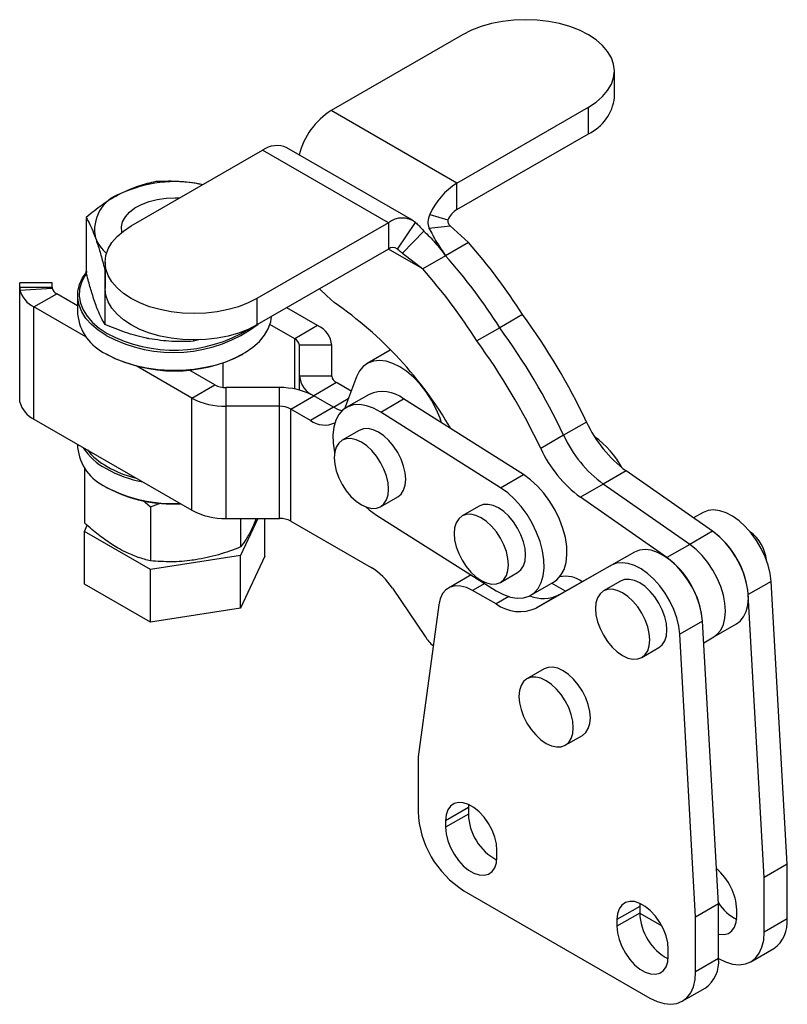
# Model space of a CAD drawing. Extents: x 16 to 201, y 40 to 142.
# Tile 4 of 4: x 153 to 201, y 79 to 140. Entities that reach past the tile are written whole.
import ezdxf

# ---------------------------------------------------------------- set-up
doc = ezdxf.new("R2010")
doc.units = 0
doc.header["$LTSCALE"] = 0.5
doc.layers.get('0').update_dxf_attribs({"linetype": 'CONTINUOUS'})

msp = doc.modelspace()

# ---------------------------------------------------------------- linework, layer by layer
at = {"color": 7, "linetype": 'CONTINUOUS'}
for p, q in [((180.82919, 139.35098), (172.70009, 134.65815)), ((190.21827, 135.47277), (190.21827, 137.10586)), ((180.47826, 130.1679), (188.60736, 134.86073)), ((188.60736, 133.22765), (188.60736, 134.86073)), ((180.47826, 130.1679), (172.70009, 134.65815)), ((180.47826, 128.53482), (188.60736, 133.22765)), ((177.7355, 127.8672), (169.95733, 132.35745)), ((160.32835, 127.51609), (168.45745, 132.20892)), ((176.23562, 127.71868), (168.45745, 132.20892)), ((164.74895, 130.06805), (164.58565, 130.10112)), ((164.7372, 130.06127), (164.58565, 130.10112)), ((180.47826, 128.53482), (180.47826, 130.1679)), ((157.53222, 128.04526), (157.53222, 124.69186)), ((178.79291, 128.23297), (179.91648, 127.88985)), ((176.23562, 127.71868), (168.10652, 123.02585)), ((176.23562, 127.71868), (176.23562, 126.0856)), ((176.79741, 126.08924), (177.92097, 127.72961)), ((178.74871, 127.38967), (180.05556, 127.51995)), ((180.05556, 127.51995), (181.18784, 126.49225)), ((177.11977, 125.82515), (178.42662, 127.20373)), ((181.18784, 126.49225), (179.77362, 125.67584)), ((176.23562, 126.0856), (168.10652, 121.39277)), ((177.11977, 125.82515), (178.35941, 124.85943)), ((179.77362, 125.67584), (178.35941, 124.85943)), ((158.71743, 125.27097), (158.71743, 123.63789)), ((158.69924, 124.78109), (158.69924, 121.42769)), ((155.42959, 123.99037), (153.42959, 123.99037)), ((153.42959, 116.79787), (153.42959, 123.72418)), ((153.42959, 123.72418), (153.44574, 123.55186)), ((153.42959, 123.72418), (155.42959, 123.72418)), ((155.42959, 123.72418), (155.43497, 123.6715)), ((153.44574, 123.55186), (155.43497, 123.6715)), ((154.30827, 122.50671), (155.72248, 123.32312)), ((157.01252, 122.5784), (155.72248, 123.32312)), ((157.01252, 123.19691), (157.01252, 122.05375)), ((157.52959, 120.64709), (154.30827, 122.50671)), ((154.30827, 115.56611), (154.30827, 122.50671)), ((168.10652, 123.02585), (168.10652, 121.39277)), ((171.85843, 121.35571), (169.95038, 122.4572)), ((184.53836, 122.03567), (183.12414, 121.21926)), ((170.44422, 120.5393), (168.91239, 121.4236)), ((171.85843, 121.35571), (170.44422, 120.5393)), ((183.12414, 121.21926), (181.70993, 120.40285)), ((164.60067, 120.48829), (164.17953, 120.37904)), ((164.17953, 120.46288), (164.17953, 120.37904)), ((170.73711, 118.23015), (170.73711, 120.1311)), ((172.73711, 120.1311), (170.73711, 120.1311)), ((172.73711, 118.23015), (172.73711, 120.1311)), ((158.76919, 119.60493), (158.83991, 119.56409)), ((167.18513, 119.56409), (167.25585, 119.60493)), ((176.34392, 119.82384), (174.92971, 119.00743)), ((176.38273, 119.84624), (176.34392, 119.82384)), ((176.38328, 119.84568), (176.34392, 119.82384)), ((164.08025, 116.86546), (160.6334, 118.85529)), ((166.01252, 117.5232), (166.01252, 119.03927)), ((165.49447, 117.68187), (163.89622, 118.60452)), ((172.73711, 118.23015), (170.73711, 118.23015)), ((170.73711, 117.35723), (170.73711, 118.23015)), ((164.08025, 116.86546), (165.49447, 117.68187)), ((173.03, 117.82195), (171.61579, 117.00554)), ((173.93201, 117.30123), (173.03, 117.82195)), ((174.26831, 118.18583), (173.51482, 116.20384)), ((169.49447, 117.51279), (166.20157, 117.51279)), ((166.20158, 116.35821), (166.20157, 117.51279)), ((169.49447, 116.35821), (169.49447, 117.51279)), ((170.20157, 116.18913), (171.61579, 117.00554)), ((172.83724, 116.30041), (171.61579, 117.00554)), ((175.04106, 117.0926), (173.62684, 116.2762)), ((153.44574, 116.61126), (153.42959, 116.79787)), ((164.08025, 109.92487), (164.08025, 116.86546)), ((175.7599, 115.99763), (177.17412, 116.81404)), ((184.5905, 112.12883), (177.17412, 116.81404)), ((169.49447, 116.35821), (166.20158, 116.35821)), ((166.20158, 109.41762), (166.20158, 116.35821)), ((169.49447, 109.41762), (169.49447, 116.35821)), ((170.20157, 109.24853), (170.20157, 116.18913)), ((171.42303, 115.484), (170.20157, 116.18913)), ((172.83724, 116.30041), (171.42303, 115.484)), ((183.17628, 111.31242), (175.7599, 115.99763)), ((154.30827, 115.56611), (164.08025, 109.92487)), ((188.49079, 115.38251), (187.07657, 114.5661)), ((174.43928, 114.86887), (173.37862, 114.25656)), ((187.07657, 114.5661), (185.66236, 113.74969)), ((157.01252, 114.00498), (157.01252, 113.80669)), ((157.43575, 112.49775), (157.43575, 109.14435)), ((183.17628, 111.31242), (184.5905, 112.12883)), ((190.94453, 112.36128), (189.53032, 111.54487)), ((196.2884, 108.6254), (190.94453, 112.36128)), ((189.53032, 111.54487), (188.11611, 110.72846)), ((194.87419, 107.80899), (189.53032, 111.54487)), ((158.76919, 111.35786), (158.83991, 111.31702)), ((161.05449, 110.53961), (161.51823, 110.14098)), ((161.51823, 110.14098), (162.18467, 110.37313)), ((175.75343, 110.14283), (176.81409, 110.75513)), ((193.45998, 106.99259), (188.11611, 110.72846)), ((161.51823, 110.14098), (161.51823, 106.78758)), ((181.85566, 110.18366), (180.795, 109.57135)), ((195.69983, 109.78456), (195.10999, 109.44923)), ((166.20158, 109.41762), (169.49447, 109.41762)), ((167.095, 109.41762), (167.095, 107.65022)), ((168.1604, 109.41762), (167.095, 107.12226)), ((168.05826, 109.41762), (167.84215, 108.89527)), ((168.5893, 107.0755), (168.5893, 109.41762)), ((170.20157, 109.24853), (175.17614, 106.37678)), ((175.49346, 109.62637), (182.90984, 104.94116)), ((157.43575, 108.61639), (157.60969, 108.99114)), ((161.51823, 106.25962), (157.43575, 108.61639)), ((157.43575, 105.35023), (157.43575, 108.61639)), ((196.2884, 108.6254), (194.87419, 107.80899)), ((191.45719, 107.33534), (186.80096, 104.68822)), ((191.45719, 107.33534), (190.04298, 106.51893)), ((194.87419, 107.80899), (193.45998, 106.99259)), ((167.095, 107.12226), (161.51823, 106.25962)), ((167.095, 103.85609), (167.095, 107.12226)), ((168.5893, 107.0755), (167.095, 103.85609)), ((161.51823, 102.99346), (161.51823, 106.25962)), ((183.16981, 105.45762), (184.23047, 106.06992)), ((190.04298, 106.51893), (185.38674, 103.87181)), ((181.35616, 105.92268), (179.94789, 105.1097)), ((185.0429, 104.66259), (186.45711, 105.479)), ((190.59824, 105.5405), (189.53758, 104.92819)), ((199.91227, 105.51637), (198.49805, 104.69997)), ((200.90105, 88.01418), (199.91227, 105.51637)), ((161.51823, 102.99346), (157.43575, 105.35023)), ((176.48091, 105.10538), (178.51348, 102.10104)), ((182.89651, 104.12483), (181.44777, 104.96117)), ((187.19217, 104.91063), (186.33236, 105.40699)), ((186.80096, 104.68822), (185.38674, 103.87181)), ((199.48683, 87.19778), (198.49805, 104.69997)), ((167.095, 103.85609), (161.51823, 102.99346)), ((179.3484, 104.07501), (178.0739, 94.66075)), ((195.66962, 103.06715), (194.25541, 102.25074)), ((196.65841, 85.56496), (195.66962, 103.06715)), ((196.36443, 102.08557), (197.77864, 102.90198)), ((195.24419, 84.74855), (194.25541, 102.25074)), ((195.74527, 101.72814), (196.36443, 102.08557)), ((191.91238, 100.81446), (192.97304, 101.42677)), ((185.86624, 100.10681), (184.80558, 99.49451)), ((187.18039, 95.38078), (188.24105, 95.99308)), ((178.0739, 94.66075), (178.0739, 91.28027)), ((181.18399, 91.52594), (179.76977, 90.70953)), ((181.1929, 91.71494), (181.18399, 91.52594)), ((181.18399, 91.52594), (181.18399, 91.11767)), ((181.18399, 91.11767), (179.76977, 90.30126)), ((179.76977, 90.70953), (179.76977, 90.30126)), ((182.95176, 88.46435), (182.95176, 88.87262)), ((200.90105, 88.01418), (199.48683, 87.19778)), ((200.90105, 84.63371), (200.90105, 88.01418)), ((199.48683, 83.8173), (199.48683, 87.19778)), ((180.90232, 86.38129), (192.41576, 79.73472)), ((191.7847, 85.40628), (190.37048, 84.58988)), ((191.7936, 85.59529), (191.7847, 85.40628)), ((191.7847, 85.40628), (191.7847, 84.99801)), ((196.65841, 85.56496), (195.24419, 84.74855)), ((196.65841, 82.18448), (196.65841, 85.56496)), ((191.7847, 84.99801), (190.37048, 84.18161)), ((191.7847, 84.99748), (193.14794, 84.2105)), ((195.24419, 81.36807), (195.24419, 84.74855)), ((197.7951, 84.79391), (197.7951, 85.20218)), ((190.37048, 84.58988), (190.37048, 84.18161)), ((200.90105, 84.63371), (199.48683, 83.8173)), ((193.55246, 82.34469), (193.55246, 82.75296)), ((198.65824, 81.98592), (200.07246, 82.80233)), ((196.65841, 82.18448), (195.24419, 81.36807)), ((194.4156, 79.53669), (195.82982, 80.3531))]:
    msp.add_line(p, q, dxfattribs=at)
at = {"color": 8, "linetype": 'CONTINUOUS'}
for p, q in [((178.35941, 124.85943), (176.23551, 126.08553)), ((170.44422, 117.42371), (170.44422, 120.5393)), ((172.83724, 116.30041), (173.75238, 116.8287)), ((195.69983, 109.78456), (195.11404, 109.44639)), ((182.19518, 105.39264), (181.44777, 104.96117)), ((183.67965, 104.57693), (182.89651, 104.12483))]:
    msp.add_line(p, q, dxfattribs=at)
at = {"color": 7, "linetype": 'CONTINUOUS', "flags": 128}
for points in [[(188.60736, 134.86073), (189.08172, 135.17299), (189.48141, 135.51831), (189.79961, 135.8908), (190.03087, 136.28408), (190.17122, 136.69143), (190.21827, 137.10586), (190.17122, 137.52029), (190.03087, 137.92763), (189.79961, 138.32091), (189.48141, 138.6934), (189.08172, 139.03872), (188.60736, 139.35098), (188.06646, 139.62482), (187.46827, 139.85556), (186.82303, 140.03925), (186.14178, 140.17275), (185.43617, 140.25378), (184.71828, 140.28094), (184.00038, 140.25378), (183.29477, 140.17275), (182.61352, 140.03925), (181.96827, 139.85556), (181.37009, 139.62482), (180.82919, 139.35098)], [(159.74386, 127.11803), (159.73998, 127.1361), (159.72113, 127.45862), (159.79697, 127.77833), (159.96532, 128.08605), (160.22133, 128.37291), (160.55764, 128.63068), (160.96457, 128.85192), (161.43041, 129.03028), (161.94177, 129.16063), (162.48394, 129.23921), (163.04131, 129.26377), (163.33959, 129.25445)], [(168.10652, 123.02585), (167.56562, 122.75201), (166.96743, 122.52127), (166.32219, 122.33758), (165.64094, 122.20408), (164.93533, 122.12305), (164.21743, 122.09589), (163.49954, 122.12305), (162.79393, 122.20408), (162.11268, 122.33758), (161.46743, 122.52127), (160.86925, 122.75201), (160.32835, 123.02585), (159.85399, 123.33811), (159.45429, 123.68343), (159.1361, 124.05592), (158.90484, 124.4492), (158.76449, 124.85654), (158.71743, 125.27097), (158.76449, 125.6854), (158.90484, 126.09274), (159.1361, 126.48602), (159.45429, 126.85851), (159.85399, 127.20384), (160.32835, 127.51609)], [(158.76988, 120.74768), (158.28067, 121.06723), (157.86318, 121.41906), (157.52376, 121.79784), (157.26754, 122.19783), (157.0984, 122.61296), (157.01892, 123.03694), (157.0303, 123.46335), (157.13236, 123.88572), (157.32356, 124.29765), (157.60099, 124.6929), (157.60551, 124.69833)], [(157.53446, 124.54345), (157.46132, 124.4323), (157.25461, 124.02156), (157.1387, 123.5991), (157.11543, 123.17158), (157.18516, 122.74575), (157.34679, 122.32832), (157.59777, 121.92588), (157.93414, 121.54477), (158.35061, 121.191), (158.84059, 120.87016)], [(153.42959, 123.72418), (153.42959, 123.87775), (153.42959, 123.96715), (153.42959, 123.99037)], [(155.42959, 123.72418), (155.42959, 123.87775), (155.42959, 123.96715), (155.42959, 123.99037)], [(168.10652, 121.39277), (167.56562, 121.11893), (166.96743, 120.88819), (166.32219, 120.7045), (165.64094, 120.571), (164.93533, 120.48997), (164.21743, 120.46281), (163.49954, 120.48997), (162.79393, 120.571), (162.11268, 120.7045), (161.46743, 120.88819), (160.86925, 121.11893), (160.32835, 121.39277), (159.85399, 121.70502), (159.45429, 122.05035), (159.1361, 122.42284), (158.90484, 122.81612), (158.76449, 123.22346), (158.71743, 123.63789)], [(171.98279, 123.63049), (172.42264, 123.19713), (172.88259, 122.78292)], [(158.76988, 119.60453), (159.32341, 119.32211), (159.93286, 119.0811), (160.589, 118.88516), (161.28187, 118.73724), (162.00098, 118.63961), (162.73542, 118.59372), (163.47406, 118.60029), (164.20571, 118.65921), (164.91927, 118.76958), (165.60392, 118.92974), (166.2493, 119.13726), (166.8456, 119.38899), (167.3838, 119.68111), (167.85574, 120.00921), (168.25425, 120.36829), (168.57331, 120.75292), (168.80808, 121.15727), (168.95498, 121.57522), (169.00756, 121.91293)], [(179.53036, 115.32551), (179.43041, 115.62525), (179.19814, 116.18426), (178.91218, 116.72809), (178.57929, 117.24388), (178.20735, 117.71942), (177.80517, 118.14345), (177.38227, 118.50593), (176.94865, 118.79829), (176.51457, 119.01361), (176.09032, 119.14679), (175.68594, 119.19467), (175.31098, 119.15612), (174.97434, 119.03207), (174.68398, 118.82543), (174.44676, 118.54111), (174.26831, 118.18583)], [(175.7599, 115.99763), (175.31629, 116.23762), (174.88032, 116.39326), (174.46273, 116.46072), (174.0738, 116.43833), (173.7231, 116.32666), (173.41928, 116.12843), (173.16981, 115.84855), (172.98084, 115.4939), (172.85702, 115.07321), (172.80139, 114.59684), (172.81534, 114.07652), (172.89851, 113.52507), (172.90939, 113.47412)], [(173.36002, 116.07416), (173.16087, 116.14226), (172.83724, 116.30041)], [(173.36002, 116.07416), (173.16087, 116.14226), (172.83724, 116.30041)], [(176.81409, 110.75513), (176.81414, 110.75516), (177.023, 110.92845), (177.1782, 111.17413), (177.27378, 111.48274), (177.30606, 111.84244), (177.2738, 112.2394), (177.17825, 112.65836), (177.02307, 113.08323), (176.81423, 113.49767), (176.55975, 113.88577), (176.26941, 114.2326), (175.95437, 114.52483), (175.62675, 114.75125), (175.29911, 114.90314), (174.98407, 114.97466), (174.69372, 114.96308), (174.43928, 114.86887)], [(174.56596, 110.26045), (174.89359, 110.10856), (175.20863, 110.03703), (175.49898, 110.04861), (175.75348, 110.14286), (175.96234, 110.31615), (176.11754, 110.56182), (176.21312, 110.87044), (176.2454, 111.23014), (176.21314, 111.62709), (176.11759, 112.04606), (175.96241, 112.47092), (175.75357, 112.88537), (175.49909, 113.27346), (175.20875, 113.62029), (174.89371, 113.91253), (174.56609, 114.13894), (174.23845, 114.29083), (173.92341, 114.36236), (173.63306, 114.35078), (173.37857, 114.25653), (173.1697, 114.08324), (173.0145, 113.83757), (172.91892, 113.52895), (172.88664, 113.16925), (172.9189, 112.77229), (173.01445, 112.35333), (173.16964, 111.92846), (173.37848, 111.51402), (173.63296, 111.12592), (173.92329, 110.7791), (174.23833, 110.48686), (174.56596, 110.26045)], [(186.45711, 105.479), (186.66468, 105.62676), (186.91415, 105.90665), (187.10312, 106.2613), (187.22694, 106.68199), (187.28257, 107.15836), (187.26862, 107.67867), (187.18545, 108.23013), (187.03511, 108.79914), (186.82129, 109.3717), (186.54926, 109.93371), (186.22572, 110.47132), (185.85863, 110.97132), (185.45704, 111.42137), (185.03083, 111.8104), (184.5905, 112.12883)], [(182.90984, 104.94116), (183.35346, 104.70117), (183.78943, 104.54553), (184.20702, 104.47807), (184.59595, 104.50046), (184.94664, 104.61213), (185.25046, 104.81036), (185.49993, 105.09024), (185.6889, 105.44489), (185.81273, 105.86558), (185.86835, 106.34195), (185.85441, 106.86227), (185.77124, 107.41372), (185.62089, 107.98273), (185.40707, 108.55529), (185.13504, 109.1173), (184.8115, 109.65492), (184.44442, 110.15491), (184.04283, 110.60496), (183.61662, 110.99399), (183.17628, 111.31242)], [(184.23047, 106.06992), (184.23049, 106.06994), (184.43936, 106.24322), (184.59457, 106.48888), (184.69015, 106.79749), (184.72244, 107.15718), (184.69019, 107.55414), (184.59465, 107.9731), (184.43947, 108.39797), (184.23064, 108.81241), (183.97616, 109.20051), (183.68583, 109.54735), (183.3708, 109.83959), (183.04317, 110.06601), (182.71554, 110.21791), (182.40049, 110.28945), (182.11014, 110.27788), (181.85566, 110.18366)], [(174.84119, 110.12777), (175.05313, 109.9448), (175.49346, 109.62637)], [(181.9823, 105.57526), (182.30993, 105.42336), (182.62498, 105.35182), (182.91533, 105.36339), (183.16983, 105.45763), (183.3787, 105.63091), (183.53391, 105.87658), (183.62949, 106.18519), (183.66178, 106.54488), (183.62953, 106.94183), (183.53399, 107.36079), (183.37881, 107.78566), (183.16998, 108.20011), (182.9155, 108.58821), (182.62517, 108.93504), (182.31014, 109.22729), (181.98251, 109.45371), (181.65488, 109.60561), (181.33983, 109.67715), (181.04948, 109.66557), (180.79498, 109.57134), (180.58611, 109.39806), (180.4309, 109.15239), (180.33531, 108.84378), (180.30302, 108.48409), (180.33527, 108.08714), (180.43082, 107.66817), (180.58599, 107.24331), (180.79483, 106.82886), (181.0493, 106.44076), (181.33964, 106.09393), (181.65467, 105.80168), (181.9823, 105.57526)], [(199.91227, 105.51637), (199.85239, 106.0117), (199.72848, 106.52664), (199.54382, 107.04751), (199.30333, 107.56045), (199.01339, 108.05185), (198.68171, 108.50863), (198.3171, 108.91865), (197.92927, 109.27103), (197.52851, 109.55638), (197.12547, 109.76714), (196.73088, 109.89768), (196.35521, 109.94456), (196.00846, 109.90652), (195.69983, 109.78456)], [(197.77864, 102.90198), (197.99492, 103.0624), (198.21273, 103.32799), (198.37267, 103.66262), (198.47051, 104.0574), (198.50366, 104.50188), (198.47123, 104.98428), (198.37409, 105.49183), (198.21481, 106.01107), (197.99761, 106.52824), (197.72824, 107.02965), (197.41384, 107.502), (197.06275, 107.93279), (196.68426, 108.31059), (196.2884, 108.6254)], [(195.66962, 103.06715), (195.60975, 103.56248), (195.48584, 104.07742), (195.30118, 104.59828), (195.06069, 105.11123), (194.77075, 105.60262), (194.43907, 106.0594), (194.07446, 106.46943), (193.68663, 106.8218), (193.28587, 107.10716), (192.88283, 107.31791), (192.48824, 107.44846), (192.11257, 107.49534), (191.76582, 107.45729), (191.45719, 107.33534)], [(196.36443, 102.08557), (196.58071, 102.24599), (196.79851, 102.51159), (196.95846, 102.84621), (197.0563, 103.24099), (197.08945, 103.68547), (197.05702, 104.16788), (196.95988, 104.67542), (196.80059, 105.19466), (196.58339, 105.71183), (196.31402, 106.21324), (195.99963, 106.68559), (195.64853, 107.11638), (195.27005, 107.49418), (194.87419, 107.80899)], [(196.36443, 102.08557), (196.58071, 102.24599), (196.79851, 102.51159), (196.95846, 102.84621), (197.0563, 103.24099), (197.08945, 103.68547), (197.05702, 104.16788), (196.95988, 104.67542), (196.80059, 105.19466), (196.58339, 105.71183), (196.31402, 106.21324), (195.99963, 106.68559), (195.64853, 107.11638), (195.27005, 107.49418), (194.87419, 107.80899)], [(194.25541, 102.25074), (194.19554, 102.74607), (194.07163, 103.26101), (193.88697, 103.78188), (193.64647, 104.29482), (193.35653, 104.78622), (193.02485, 105.243), (192.66025, 105.65302), (192.27241, 106.00539), (191.87165, 106.29075), (191.46862, 106.5015), (191.07403, 106.63205), (190.69836, 106.67893), (190.3516, 106.64088), (190.04298, 106.51893)], [(192.97304, 101.42677), (192.97314, 101.42682), (193.18199, 101.60013), (193.33718, 101.84581), (193.43275, 102.15444), (193.46502, 102.51415), (193.43275, 102.91111), (193.33718, 103.33008), (193.18199, 103.75494), (192.97314, 104.16938), (192.71865, 104.55747), (192.42831, 104.90429), (192.11327, 105.19652), (191.78564, 105.42292), (191.45801, 105.57479), (191.14297, 105.6463), (190.85263, 105.63471), (190.59824, 105.5405)], [(181.44777, 104.96117), (181.07143, 105.13957), (180.70703, 105.23459), (180.36614, 105.24323), (180.05956, 105.16521), (179.79701, 105.003), (179.58684, 104.76175), (179.4357, 104.44911), (179.3484, 104.07501)], [(190.72498, 100.93204), (191.05261, 100.78017), (191.36765, 100.70866), (191.65799, 100.72025), (191.91248, 100.81452), (192.12133, 100.98782), (192.27652, 101.23351), (192.37209, 101.54213), (192.40436, 101.90184), (192.37209, 102.29881), (192.27652, 102.71777), (192.12133, 103.14264), (191.91248, 103.55708), (191.65799, 103.94517), (191.36765, 104.29199), (191.05261, 104.58421), (190.72498, 104.81061), (190.39735, 104.96249), (190.08231, 105.034), (189.79197, 105.0224), (189.53748, 104.92814), (189.32863, 104.75483), (189.17344, 104.50915), (189.07787, 104.20052), (189.0456, 103.84081), (189.07787, 103.44385), (189.17344, 103.02488), (189.32863, 102.60002), (189.53748, 102.18557), (189.79197, 101.79749), (190.08231, 101.45067), (190.39735, 101.15844), (190.72498, 100.93204)], [(188.24105, 95.99308), (188.24114, 95.99314), (188.45, 96.16644), (188.60519, 96.41213), (188.70075, 96.72075), (188.73302, 97.08046), (188.70075, 97.47743), (188.60519, 97.89639), (188.45, 98.32126), (188.24114, 98.7357), (187.98666, 99.12379), (187.69632, 99.47061), (187.38128, 99.76283), (187.05364, 99.98923), (186.72601, 100.14111), (186.41097, 100.21262), (186.12063, 100.20102), (185.86624, 100.10681)], [(185.99298, 95.49836), (186.32062, 95.34648), (186.63566, 95.27497), (186.926, 95.28657), (187.18048, 95.38083), (187.38934, 95.55414), (187.54453, 95.79982), (187.64009, 96.10845), (187.67236, 96.46816), (187.64009, 96.86512), (187.54453, 97.28409), (187.38934, 97.70895), (187.18048, 98.12339), (186.926, 98.51148), (186.63566, 98.8583), (186.32062, 99.15053), (185.99298, 99.37693), (185.66535, 99.5288), (185.35031, 99.60031), (185.05997, 99.58871), (184.80548, 99.49445), (184.59663, 99.32115), (184.44144, 99.07546), (184.34587, 98.76683), (184.31361, 98.40713), (184.34587, 98.01016), (184.44144, 97.5912), (184.59663, 97.16633), (184.80548, 96.75189), (185.05997, 96.3638), (185.35031, 96.01698), (185.66535, 95.72476), (185.99298, 95.49836)], [(182.95176, 88.87262), (182.91699, 89.27466), (182.81421, 89.69928), (182.6479, 90.12791), (182.42535, 90.54182), (182.15626, 90.92292), (181.85241, 91.25455), (181.52707, 91.52222), (181.19446, 91.71423), (180.86912, 91.82219), (180.56527, 91.84138), (180.29619, 91.77096), (180.07363, 91.61401), (179.90732, 91.37739), (179.80454, 91.07144), (179.76977, 90.70953)], [(179.76977, 90.30126), (179.80454, 89.89921), (179.90732, 89.47459), (180.07363, 89.04596), (180.29619, 88.63206), (180.56527, 88.25096), (180.86912, 87.91933), (181.19446, 87.65166), (181.52707, 87.45965), (181.85241, 87.35169), (182.15626, 87.3325), (182.42535, 87.40292), (182.6479, 87.55987), (182.81421, 87.79649), (182.91699, 88.10244), (182.95176, 88.46435)], [(193.55246, 82.75296), (193.5177, 83.15501), (193.41491, 83.57962), (193.24861, 84.00826), (193.02605, 84.42217), (192.75697, 84.80326), (192.45312, 85.13489), (192.12778, 85.40256), (191.79517, 85.59457), (191.46983, 85.70253), (191.16598, 85.72172), (190.89689, 85.6513), (190.67433, 85.49435), (190.50803, 85.25773), (190.40525, 84.95178), (190.37048, 84.58988)], [(196.65841, 83.68939), (196.69576, 83.68125), (196.99961, 83.66206), (197.26869, 83.73248), (197.49125, 83.88943), (197.65756, 84.12605), (197.76034, 84.432), (197.7951, 84.79391)], [(190.37048, 84.18161), (190.40525, 83.77956), (190.50803, 83.35494), (190.67433, 82.92631), (190.89689, 82.5124), (191.16598, 82.1313), (191.46983, 81.79967), (191.79517, 81.532), (192.12778, 81.33999), (192.45312, 81.23203), (192.75697, 81.21284), (193.02605, 81.28326), (193.24861, 81.44021), (193.41491, 81.67683), (193.5177, 81.98278), (193.55246, 82.34469)], [(196.65841, 82.18395), (197.10087, 81.96873), (197.53244, 81.83924), (197.94248, 81.79866), (198.32091, 81.84799), (198.65841, 81.98601), (198.94665, 82.20933), (199.17855, 82.51246), (199.3484, 82.88791), (199.45201, 83.32646), (199.48683, 83.8173)], [(192.41576, 79.73472), (192.85823, 79.51951), (193.2898, 79.39001), (193.69984, 79.34943), (194.07827, 79.39876), (194.41576, 79.53679), (194.70401, 79.76011), (194.93591, 80.06323), (195.10576, 80.43869), (195.20937, 80.87723), (195.24419, 81.36807)]]:
    msp.add_lwpolyline(points, dxfattribs=at)
at = {"color": 7, "linetype": 'CONTINUOUS'}
for centre, radius, start, end in [((187.45389, 135.75577), 2.77883, 294.5250959, 354.154811), ((175.18974, 130.76179), 4.62385, 122.5773022, 165.4822157), ((169.33599, 130.98444), 1.50705, 65.6515826, 125.6588771), ((163.0231, 122.37462), 7.88291, 78.5670999, 115.022236), ((182.87928, 126.37513), 4.48887, 122.3359288, 155.5514139), ((160.40217, 127.28657), 2.34235, 107.7295019, 192.5443597), ((177.08551, 126.61273), 1.39478, 53.2022672, 127.5412575), ((181.2786, 127.27057), 1.49629, 122.335873, 155.551423), ((160.40406, 127.66318), 2.45364, 201.1514598, 229.0823805), ((176.51892, 125.71695), 0.46493, 53.202287, 127.5413459), ((155.35151, 103.58034), 34.53218, 32.3058518, 41.5669243), ((153.93729, 102.76393), 34.53218, 32.3058518, 41.5669243), ((152.52308, 101.94752), 34.53218, 32.3058518, 41.5669243), ((155.01529, 123.96868), 1.62396, 194.8724799, 244.1911145), ((155.95816, 123.81044), 0.54132, 194.8725982, 244.1910703), ((158.93289, 102.65799), 24.48687, 30.1684397, 55.2720322), ((160.05476, 122.38153), 3.05984, 186.1494165, 245.1707544), ((151.06871, 97.65182), 41.41001, 25.3517286, 36.0746915), ((162.94017, 128.40435), 8.7187, 241.4245406, 306.9097133), ((171.23574, 119.98137), 1.50882, 5.6948715, 65.6253138), ((162.98847, 128.64672), 8.81362, 241.9253515, 301.4772749), ((149.6545, 96.83542), 41.41001, 25.3517286, 36.0746915), ((170.23665, 120.08119), 0.50294, 5.6946156, 65.6255076), ((148.24029, 96.01901), 41.41001, 25.3517286, 36.0746915), ((163.01248, 127.57044), 9.02844, 242.4783665, 297.5270133), ((172.23848, 118.37987), 1.50882, 185.6948291, 245.6253013), ((173.23757, 118.28006), 0.50294, 185.6949715, 245.6251949), ((166.17276, 118.9554), 1.4429, 241.9596907, 271.1441754), ((169.5809, 113.18494), 4.32871, 61.9597806, 91.144082), ((175.88089, 115.21739), 2.05469, 50.9937688, 114.1255096), ((155.01529, 117.02808), 1.62396, 194.8724799, 244.1911145), ((166.11515, 120.68607), 4.32872, 241.9597683, 271.1440682), ((169.52328, 114.91559), 1.44291, 61.9598232, 91.1440223), ((172.29829, 116.67525), 1.47822, 233.6939057, 294.9956658), ((195.57757, 118.63112), 7.79589, 204.6268916, 233.5378312), ((194.16336, 117.81471), 7.79589, 204.6268916, 233.5378312), ((185.48176, 109.63694), 5.9763, 29.0213507, 54.0635851), ((160.05476, 114.13447), 3.05984, 186.1494165, 245.1707544), ((160.59405, 115.9111), 3.86768, 212.8491057, 241.8588783), ((160.82588, 116.22195), 4.11013, 218.5939967, 241.1168815), ((192.74914, 116.9983), 7.79589, 204.6268916, 233.5378312), ((162.4576, 119.1392), 7.59407, 240.9479144, 259.2683016), ((162.3253, 118.81931), 7.10889, 240.6468969, 256.2315945), ((162.91458, 119.272), 8.93411, 242.3597315, 272.7722982), ((162.86794, 118.87128), 8.56109, 241.9381218, 273.4668745), ((166.11515, 113.74547), 4.32872, 241.9597683, 271.1440682), ((169.52328, 107.975), 1.44291, 61.9598232, 91.1440223), ((193.03582, 104.20987), 5.48418, 5.1270624, 53.6237239), ((197.15419, 106.58283), 2.48009, 6.2685731, 53.7260461), ((190.20804, 102.57742), 5.4835, 5.1238482, 53.6269381), ((173.00659, 102.84508), 4.14486, 33.0470203, 58.4373125), ((187.20805, 104.12942), 1.70971, 53.3101436, 102.9592804), ((185.82238, 106.74186), 2.27487, 248.2721275, 295.4783099), ((184.36287, 106.17588), 2.52131, 234.4376732, 293.95926), ((181.08018, 103.81869), 3.08841, 213.7907134, 227.7628156), ((184.17094, 91.53442), 6.10234, 182.3868707, 237.613114), ((184.51233, 91.21192), 3.32968, 181.6219545, 241.8772274), ((194.2752, 85.02197), 3.52451, 2.9309133, 50.0927143), ((199.03076, 87.12557), 2.81117, 212.3216855, 243.722374), ((195.11304, 85.09226), 3.32968, 181.6219594, 241.8772225), ((198.95343, 84.41175), 1.96022, 304.8107163, 6.5014598), ((194.71079, 81.96253), 1.96022, 304.8107163, 6.5014598)]:
    msp.add_arc(centre, radius, start, end, dxfattribs=at)
for points, knots in [([(161.84551, 130.26079), (161.49526, 130.1828), (160.78834, 130.0254), (160.05757, 129.68794), (159.68887, 129.51768)], [0, 0, 0, 0, 0.49545801, 1, 1, 1, 1]), ([(164.58565, 130.10112), (164.52073, 130.11311), (164.02888, 130.20392), (163.1015, 130.30174), (162.26672, 130.27452), (161.84551, 130.26079)], [0, 0, 0, 0, 0.07006191, 0.53077025, 1, 1, 1, 1]), ([(159.68887, 129.51768), (159.63777, 129.49099), (159.25065, 129.28886), (158.52076, 128.83431), (157.86374, 128.30988), (157.53222, 128.04526)], [0, 0, 0, 0, 0.07006277, 0.53077036, 1, 1, 1, 1]), ([(157.53222, 128.04526), (157.57606, 127.971), (157.6927, 127.7734), (157.88723, 127.38086), (158.03924, 126.97969), (158.11573, 126.77782)], [0, 0, 0, 0, 0.23023641, 0.6126675, 1, 1, 1, 1]), ([(178.79291, 128.23297), (178.7445, 128.08271), (178.67513, 127.86741), (178.69019, 127.57444), (178.72953, 127.45024), (178.74871, 127.38967)], [0, 0, 0, 0, 0.54202907, 0.77665182, 1, 1, 1, 1]), ([(177.92097, 127.72961), (177.98917, 127.66427), (178.13749, 127.52218), (178.32522, 127.31541), (178.42662, 127.20373)], [0, 0, 0, 0, 0.45985674, 1, 1, 1, 1]), ([(178.74871, 127.38967), (178.89959, 127.09709), (179.20136, 126.51194), (179.58287, 125.95454), (179.77362, 125.67584)], [0, 0, 0, 0, 0.49999995, 1, 1, 1, 1]), ([(179.91648, 127.88985), (179.9114, 127.8603), (179.90082, 127.79868), (179.93903, 127.65853), (180.00673, 127.57803), (180.05556, 127.51995)], [0, 0, 0, 0, 0.20418636, 0.42588113, 1, 1, 1, 1]), ([(158.11573, 126.77782), (158.16449, 126.63638), (158.28718, 126.28051), (158.48324, 125.61627), (158.62698, 125.06048), (158.69924, 124.78109)], [0, 0, 0, 0, 0.24700412, 0.62147539, 1, 1, 1, 1]), ([(178.42662, 127.20373), (178.67106, 126.96516), (179.15993, 126.48803), (179.56906, 125.94657), (179.77362, 125.67584)], [0, 0, 0, 0, 0.49999996, 1, 1, 1, 1]), ([(176.79741, 126.08924), (176.80342, 126.08401), (176.81613, 126.07295), (176.85384, 126.04132), (176.95717, 125.95645), (177.05, 125.8815), (177.11977, 125.82515)], [0, 0, 0, 0, 0.075537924, 0.159591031, 0.368256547, 1, 1, 1, 1]), ([(158.11573, 122.69512), (158.04027, 122.91795), (157.88827, 123.36683), (157.6937, 124.06211), (157.57606, 124.5209), (157.53222, 124.69186)], [0, 0, 0, 0, 0.382117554, 0.769764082, 1, 1, 1, 1]), ([(158.69924, 121.42769), (158.6277, 121.55121), (158.48397, 121.79939), (158.28792, 122.23134), (158.16449, 122.56378), (158.11573, 122.69512)], [0, 0, 0, 0, 0.37479252, 0.75299549, 1, 1, 1, 1]), ([(161.43939, 120.53871), (161.37446, 120.55157), (160.88261, 120.64898), (159.95523, 120.90607), (159.12045, 121.25275), (158.69924, 121.42769)], [0, 0, 0, 0, 0.07006297, 0.53077081, 1, 1, 1, 1]), ([(164.17953, 120.37904), (163.73452, 120.36228), (162.83634, 120.32843), (161.90785, 120.4682), (161.43939, 120.53871)], [0, 0, 0, 0, 0.49545831, 1, 1, 1, 1]), ([(159.47699, 107.60131), (159.21302, 107.76547), (158.68126, 108.09616), (158.00061, 108.64015), (157.58909, 109.00747), (157.43575, 109.14435)], [0, 0, 0, 0, 0.3821175, 0.76976393, 1, 1, 1, 1]), ([(167.84215, 108.89527), (167.82445, 108.85756), (167.69034, 108.57192), (167.43747, 108.10677), (167.20985, 107.80333), (167.095, 107.65022)], [0, 0, 0, 0, 0.07006285, 0.53077025, 1, 1, 1, 1]), ([(161.51823, 106.78758), (161.26796, 106.85548), (160.76515, 106.99191), (160.07934, 107.27142), (159.64757, 107.50789), (159.47699, 107.60131)], [0, 0, 0, 0, 0.37479309, 0.75299559, 1, 1, 1, 1]), ([(167.095, 107.65022), (166.64216, 107.47825), (165.72816, 107.13116), (164.78333, 106.94711), (164.30662, 106.85425)], [0, 0, 0, 0, 0.49545781, 1, 1, 1, 1]), ([(164.30662, 106.85425), (164.24055, 106.84446), (163.74004, 106.77034), (162.79633, 106.704), (161.94686, 106.75955), (161.51823, 106.78758)], [0, 0, 0, 0, 0.07006285, 0.53077029, 1, 1, 1, 1])]:
    msp.add_open_spline(points, degree=3, knots=knots, dxfattribs=at)

doc.saveas('drawing.dxf')
